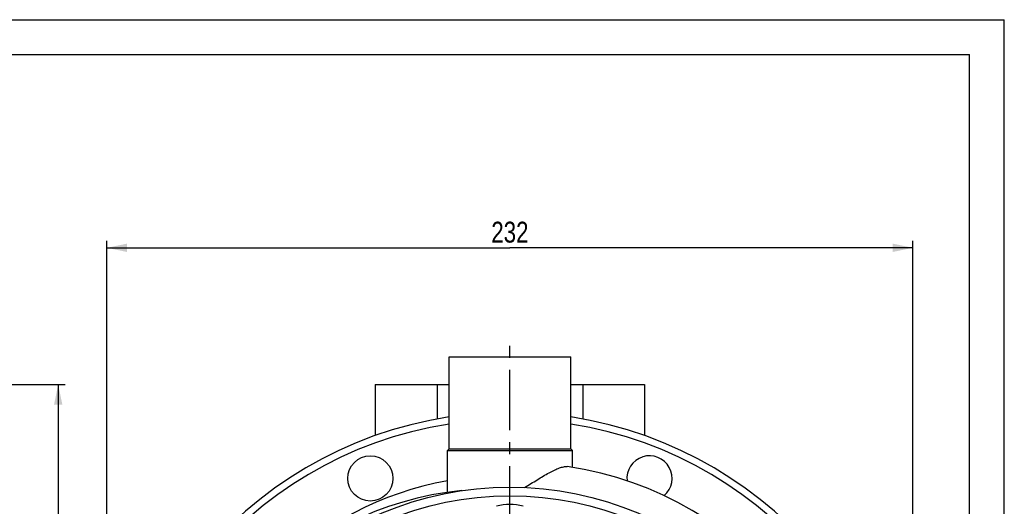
# Model space of a CAD drawing. Header units: millimetres. Extents: x 0 to 841, y 0 to 594.
# Tile 13 of 13: x 557 to 840, y 454 to 594. Entities that reach past the tile are written whole.
import ezdxf

# ---------------------------------------------------------------- set-up
doc = ezdxf.new("R2010")
doc.units = ezdxf.units.MM
doc.header["$LTSCALE"] = 46.2
doc.linetypes.add('CENTER', pattern=[0.6, 0.375, -0.075, 0.075, -0.075])
doc.layers.get('0').update_dxf_attribs({"linetype": 'CONTINUOUS'})
for name, color, linetype in [('ASSI', 7, 'CONTINUOUS'), ('GEOM', 7, 'CONTINUOUS'), ('QUOTE', 7, 'CONTINUOUS')]:
    doc.layers.add(name, color=color, linetype=linetype)
doc.styles.get("Standard").update_dxf_attribs({"font": 'txt', "width": 0.8})
doc.dimstyles.new('DIMSTYLE_1', dxfattribs={"dimtxt": 6, "dimasz": 5.8, "dimexe": 1, "dimexo": 2, "dimgap": 0.75, "dimtad": 1, "dimdec": 3, "dimtxsty": 'Standard', "dimblk": '_FILLED', "dimblk1": '_FILLED', "dimblk2": '_FILLED', "dimcen": 0.09, "dimadec": 3, "dimazin": 2, "dimtp": 0.5, "dimtm": 0.5, "dimtfac": 1, "dimtdec": 3, "dimtofl": 0, "dimtmove": 0, "dimatfit": 3, "dimldrblk": '_FILLED', "dimfxl": 0, "dimtolj": 1, "dimarcsym": 0})

# ---------------------------------------------------------------- blocks, each defined once
blk = doc.blocks.new('_FILLED')
at = {"color": 0, "linetype": 'ByBlock'}
blk.add_solid([(0, 0), (-1, 0.207), (-1, -0.207)], dxfattribs=at)
blk = doc.blocks.new('*D4')
at = {"layer": 'QUOTE', "color": 2, "linetype": 'Continuous'}
for p, q in [((581.68, 369.09), (581.68, 530.41)), ((813.68, 369.09), (813.68, 530.41)), ((581.68, 528.41), (697.68, 528.41)), ((813.68, 528.41), (697.68, 528.41))]:
    blk.add_line(p, q, dxfattribs=at)
at = {"layer": 'QUOTE', "color": 2, "linetype": 'Continuous', "xscale": 5.8, "yscale": 5.8, "zscale": 5.8, "rotation": 180}
blk.add_blockref('_FILLED', (581.68, 528.41), dxfattribs=at)
at = {"layer": 'QUOTE', "color": 2, "linetype": 'Continuous', "xscale": 5.8, "yscale": 5.8, "zscale": 5.8}
blk.add_blockref('_FILLED', (813.68, 528.41), dxfattribs=at)
at = {"layer": 'QUOTE', "color": 2, "linetype": 'Continuous', "insert": (697.68, 535.91), "char_height": 6, "width": 19.8, "attachment_point": 2, "line_spacing_factor": 0.9}
blk.add_mtext('232', dxfattribs=at)
blk = doc.blocks.new('*D5')
at = {"layer": 'QUOTE', "color": 2, "linetype": 'Continuous'}
for p, q in [((357.7, 489.09), (569.66, 489.09)), ((567.66, 489.09), (567.66, 368.09)), ((567.66, 247.09), (567.66, 368.09)), ((435.25, 247.09), (569.66, 247.09))]:
    blk.add_line(p, q, dxfattribs=at)
at = {"layer": 'QUOTE', "color": 2, "linetype": 'Continuous', "xscale": 5.8, "yscale": 5.8, "zscale": 5.8}
for p, rotation in [((567.66, 489.09), 90), ((567.66, 247.09), 270)]:
    blk.add_blockref('_FILLED', p, dxfattribs=dict(at, rotation=rotation))
at = {"layer": 'QUOTE', "color": 2, "linetype": 'Continuous', "insert": (560.16, 368.09), "char_height": 6, "width": 20.4, "attachment_point": 2, "rotation": 90, "line_spacing_factor": 0.9}
blk.add_mtext('242', dxfattribs=at)

msp = doc.modelspace()

# ---------------------------------------------------------------- linework, layer by layer
at = {"color": 7, "linetype": 'Continuous'}
for p, q in [((0, 594), (840, 594)), ((840, 0), (840, 594)), ((10, 584), (830, 584)), ((830, 10), (830, 584))]:
    msp.add_line(p, q, dxfattribs=at)
at = {"layer": 'ASSI', "color": 2, "linetype": 'CENTER'}
msp.add_line((697.6846, 365.0915), (697.6846, 503.0146), dxfattribs=at)
at = {"layer": 'ASSI', "color": 7, "linetype": 'Continuous'}
for p, q in [((680.1846, 470.5915), (680.1846, 497.0915)), ((680.1846, 497.0915), (715.1846, 497.0915)), ((715.1846, 470.5915), (715.1846, 497.0915)), ((679.6846, 458.0776), (679.6846, 470.0915)), ((715.6846, 465.2547), (715.6846, 470.0915))]:
    msp.add_line(p, q, dxfattribs=at)
msp.add_circle((657.5029, 462.0989), 6.5, dxfattribs=at)
msp.add_arc((737.8664, 462.0989), 6.5, 310.276356, 186.248546, dxfattribs=at)
at = {"layer": 'GEOM', "color": 7, "linetype": 'Continuous'}
for p, q in [((680.1846, 470.5915), (680.1846, 497.0915)), ((715.1846, 470.5915), (715.1846, 497.0915)), ((658.9346, 489.0915), (658.9346, 474.396)), ((658.9346, 489.0915), (680.1846, 489.0915)), ((676.7346, 489.0915), (676.7346, 479.1826)), ((715.1846, 489.0915), (736.4346, 489.0915)), ((718.6346, 489.0915), (718.6346, 479.1826)), ((736.4346, 489.0915), (736.4346, 474.396)), ((680.1849, 470.5913), (679.6849, 470.0913)), ((680.1846, 470.5915), (715.1846, 470.5915)), ((715.1844, 470.5913), (715.6844, 470.0913)), ((679.6846, 458.0776), (679.6846, 470.0915)), ((679.6846, 470.0915), (715.6846, 470.0915)), ((715.6846, 465.2547), (715.6846, 470.0915))]:
    msp.add_line(p, q, dxfattribs=at)
msp.add_circle((697.6846, 365.0915), 94.5, dxfattribs=at)
at = {"layer": 'GEOM', "color": 9, "linetype": 'Continuous'}
msp.add_circle((697.6846, 365.0915), 92, dxfattribs=at)
at = {"layer": 'GEOM', "color": 7, "linetype": 'Continuous'}
for centre, radius, start, end in [((697.6846, 365.0915), 116, 98.678951, 81.321049), ((700.0846, 367.4915), 99, 180, 81.80388), ((697.6846, 365.0915), 98, 100.58398, 298.302446), ((692.5846, 367.4915), 91.5, 95.474108, 180)]:
    msp.add_arc(centre, radius, start, end, dxfattribs=at)
at = {"layer": 'GEOM', "color": 9, "linetype": 'Continuous'}
for centre, radius, start, end in [((697.6846, 365.0915), 114, 98.831055, 81.168946), ((697.6846, 440.0915), 14.5, 74.730065, 105.269935)]:
    msp.add_arc(centre, radius, start, end, dxfattribs=at)
at = {"layer": 'GEOM', "color": 7, "linetype": 'Continuous'}
msp.add_open_spline([(701.8977, 459.4975), (703.1396, 460.2031), (705.4516, 461.673), (708.3029, 463.38), (710.4431, 464.4829), (711.8482, 465.0876), (713.0785, 465.4608), (713.8618, 465.5288), (714.1983, 465.4803)], degree=3, knots=[0, 0, 0, 0, 0.31013834, 0.59466155, 0.72114171, 0.83274021, 0.9261909, 1, 1, 1, 1], dxfattribs=at)

# ---------------------------------------------------------------- dimensions: what is measured, and where the dimension line sits
at = {"layer": 'QUOTE', "color": 2, "linetype": 'Continuous'}
dim = msp.add_linear_dim(base=(813.6846, 528.4131), p1=(581.6846, 367.0915), p2=(813.6846, 367.0915), dimstyle='DIMSTYLE_1', dxfattribs=at)
dim.commit()
dim.dimension.update_dxf_attribs({"geometry": '*D4', "text_midpoint": (697.2846, 528.4131), "dimtype": 160})
dim = msp.add_linear_dim(base=(567.6637, 247.0915), p1=(355.7042, 489.0915), p2=(433.2542, 247.0915), angle=270, dimstyle='DIMSTYLE_1', dxfattribs=at)
dim.commit()
dim.dimension.update_dxf_attribs({"geometry": '*D5', "text_midpoint": (567.6637, 367.6915), "dimtype": 160})

doc.saveas('drawing.dxf')
